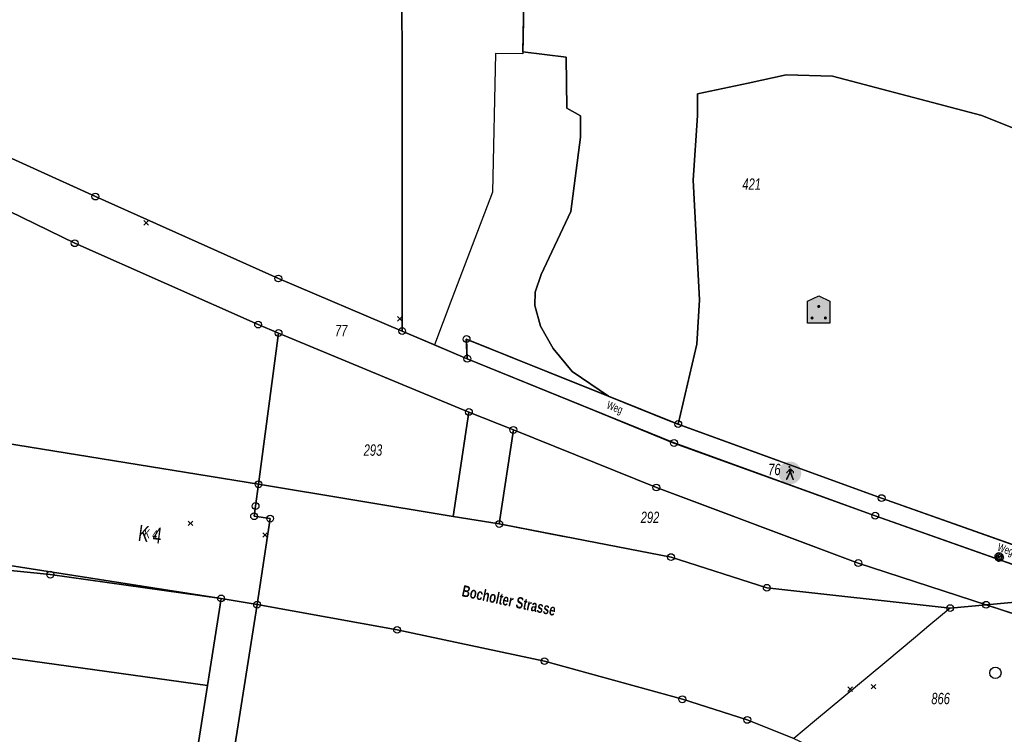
# Model space of a CAD drawing. Header units: metres. Extents: x 339653 to 341672, y 5744753 to 5747397.
# Tile 10 of 256: x 340238 to 340454, y 5745402 to 5745559. Entities that reach past the tile are written whole.
import ezdxf

# ---------------------------------------------------------------- set-up
doc = ezdxf.new("R2010")
doc.units = ezdxf.units.M
doc.header["$LTSCALE"] = 0.03
doc.header["$PDMODE"] = 3
doc.header["$PDSIZE"] = 0.5
for name, color, linetype, lineweight in [('B-Baum', 83, 'Continuous', 25), ('Flurstücke_Grenzpunkte', 7, 'Continuous', 25), ('Historie', 7, 'Continuous', 25), ('Lagebezeichnungen', 7, 'Continuous', 25), ('Netzpunkte', 7, 'Continuous', 25), ('Siedlung', 7, 'Continuous', 25), ('Vegetation', 7, 'Continuous', 25), ('Verkehr', 7, 'Continuous', 25)]:
    doc.layers.add(name, color=color, linetype=linetype, lineweight=lineweight)
doc.layers.add('BAEUME__AKTUELLER_DATENSTAND_', color=7, linetype='Continuous')
doc.layers.add('UMRINGE_FLURSTUECKSABGRENZUNGEN', color=7, linetype='Continuous')
doc.styles.add('Flurstücksnummer - K 10 700', font='ariali.ttf', dxfattribs={"width": 0.7})
doc.styles.add('Legende und Ausgabekopf - N 8', font='arial.ttf', dxfattribs={"width": 0.7})
doc.styles.add('Name - Bauwerken u. Einrichtungen - F 10', font='arialbd.ttf', dxfattribs={"width": 0.7})
doc.styles.add('Plätze_ Anlagen_ Bahnhof - N 14', font='arial.ttf', dxfattribs={"width": 0.7})
doc.styles.add('Sonstiger Text_ Bezeichnung - N 7 380', font='arial.ttf', dxfattribs={"width": 0.7})

# ---------------------------------------------------------------- blocks, each defined once
blk = doc.blocks.new('Grenzpunkt mit Abmarkung (Marke)')
at = {"lineweight": -2}
blk.add_circle((0, 0), 0.499, dxfattribs=at)
blk = doc.blocks.new('S1600.8202')
at = {"lineweight": -2}
blk.add_circle((-0.000001, 0.000001), 0.5, dxfattribs=at)
blk = doc.blocks.new('Kleingarten')
for points in [[(-0.39185, 0.297806), (0, 0.485894), (0.39185, 0.297806), (0.39185, -0.485894), (-0.39185, -0.485894)], [(0.047509, 0.082132, -0.577355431), (-0.047509, 0.082132, -0.57735156), (0, 0.16442, -0.57735156)], [(-0.1876, -0.325078, -0.577355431), (-0.282619, -0.325078, -0.57735156), (-0.23511, -0.24279, -0.57735156)], [(0.282619, -0.325078, -0.577355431), (0.1876, -0.325078, -0.57735156), (0.23511, -0.24279, -0.57735156)]]:
    blk.add_hatch(color=256).paths.add_polyline_path(points, flags=0)
for p, q in [((-0.39185, 0.297806), (0, 0.485894)), ((0, 0.485894), (0.39185, 0.297806)), ((-0.39185, -0.485894), (-0.39185, 0.297806)), ((0.39185, 0.297806), (0.39185, -0.485894)), ((0.39185, -0.485894), (-0.39185, -0.485894))]:
    blk.add_line(p, q)
blk = doc.blocks.new('Fußweg')
for points in [[(0, 0.5, -1), (0, -0.5, -1)], [(-0.026, 0.178), (-0.008, 0.19), (0.01, 0.2), (0.022, 0.204), (0.028, 0.204), (0.038, 0.2), (0.046, 0.19), (0.168, 0.07), (0.174, 0.064), (0.178, 0.056), (0.178, -0.004), (0.176, -0.01), (0.174, -0.014), (0.172, -0.016), (0.168, -0.018), (0.16, -0.022), (0.152, -0.024), (0.142, -0.022), (0.134, -0.018), (0.13, -0.016), (0.128, -0.014), (0.126, -0.01), (0.126, -0.004), (0.126, 0.038), (0.082, 0.082), (0.064, 0.03), (0.078, -0.008), (0.092, -0.044), (0.104, -0.08), (0.118, -0.116), (0.13, -0.152), (0.142, -0.188), (0.158, -0.224), (0.172, -0.262), (0.174, -0.27), (0.174, -0.278), (0.174, -0.286), (0.172, -0.292), (0.168, -0.298), (0.164, -0.302), (0.16, -0.306), (0.154, -0.31), (0.148, -0.312), (0.14, -0.312), (0.132, -0.312), (0.126, -0.308), (0.122, -0.306), (0.116, -0.3), (0.112, -0.294), (0.106, -0.286), (0.01, -0.034), (-0.02, -0.1), (-0.05, -0.162), (-0.08, -0.226), (-0.112, -0.29), (-0.116, -0.296), (-0.122, -0.302), (-0.128, -0.308), (-0.134, -0.31), (-0.142, -0.31), (-0.148, -0.31), (-0.154, -0.308), (-0.158, -0.306), (-0.164, -0.302), (-0.17, -0.298), (-0.174, -0.292), (-0.176, -0.286), (-0.178, -0.28), (-0.178, -0.274), (-0.176, -0.264), (-0.034, 0.024), (-0.048, 0.07), (-0.124, -0.016), (-0.134, -0.022), (-0.144, -0.022), (-0.154, -0.02), (-0.16, -0.014), (-0.166, -0.006), (-0.168, 0.004), (-0.168, 0.014), (-0.16, 0.024)], [(-0.021, 0.312, -1), (-0.021, 0.218, -1)]]:
    blk.add_hatch(color=256).paths.add_polyline_path(points, flags=0)
blk = doc.blocks.new('2C00108')
at = {"layer": 'B-Baum'}
for p, q in [((0.26, 2.23), (0.23, 2.21)), ((0.68, 2.97), (0.57, 3.04)), ((0.63, 1.13), (0.61, 1.16)), ((1.19, 3.5), (1.11, 3.45)), ((1.15, 0.36), (1.15, 0.41)), ((1.73, 0.2), (1.76, 0.24)), ((2.22, 3.67), (2.16, 3.61)), ((2.18, 0.23), (2.23, 0.25)), ((3.28, 0.82), (3.33, 0.88)), ((3.68, 2.32), (3.63, 2.28))]:
    blk.add_line(p, q, dxfattribs=at)
for points in [[(0.24, 1.85), (0.11, 1.98), (0, 2.03), (0.05, 2.05), (0.14, 2.05), (0.23, 2.21), (0.35, 2.23), (0.4, 2.18), (0.39, 2.14), (0.5, 2.09), (0.61, 2.08), (0.59, 1.95), (0.62, 1.85), (0.67, 1.76)], [(0.24, 1.85), (0.16, 1.8), (0.23, 1.73), (0.09, 1.52), (0.24, 1.51), (0.23, 1.53), (0.37, 1.53), (0.31, 1.44), (0.37, 1.44), (0.29, 1.36), (0.29, 1.23), (0.33, 1.01), (0.47, 1.02), (0.48, 1.1), (0.42, 1.11), (0.51, 1.21), (0.57, 1.15), (0.61, 1.16), (0.55, 1.3), (0.68, 1.3), (0.69, 1.38), (0.79, 1.35), (0.86, 1.46), (0.98, 1.45)], [(0.26, 2.23), (0.19, 2.3), (0.26, 2.35), (0.14, 2.58), (0.29, 2.58), (0.28, 2.56), (0.42, 2.54), (0.36, 2.63), (0.43, 2.63), (0.35, 2.71), (0.36, 2.85), (0.43, 3.06), (0.57, 3.04), (0.57, 2.96), (0.5, 2.95), (0.59, 2.85), (0.65, 2.9), (0.69, 2.88), (0.62, 2.76), (0.75, 2.75), (0.75, 2.66), (0.85, 2.68), (0.92, 2.56), (1.03, 2.56)], [(0.63, 1.13), (0.56, 1.03), (0.54, 1), (0.59, 0.92), (0.41, 0.8), (0.47, 0.77), (0.66, 0.74), (0.57, 0.67), (0.67, 0.66), (0.72, 0.71), (0.74, 0.56), (0.86, 0.59), (0.83, 0.53), (0.86, 0.45), (0.95, 0.49), (1.05, 0.61), (1.04, 0.49), (0.96, 0.38), (0.97, 0.3), (1.15, 0.41), (1.25, 0.44), (1.34, 0.48), (1.38, 0.66), (1.39, 0.73), (1.33, 0.89)], [(0.68, 2.97), (0.64, 3.07), (0.7, 3.07), (0.7, 3.16), (0.82, 3.16), (0.73, 3.29), (0.73, 3.35), (0.81, 3.33), (0.85, 3.28), (0.85, 3.43), (0.93, 3.45), (0.93, 3.39), (0.98, 3.35), (1.02, 3.51), (0.96, 3.57), (1.08, 3.65), (1.1, 3.53), (1.11, 3.45), (1.08, 3.35), (1.21, 3.32), (1.21, 3.42), (1.32, 3.42), (1.31, 3.31)], [(1.02, 2.32), (0.89, 2.31), (0.89, 2.28), (0.9, 2.21), (0.78, 2.16), (0.8, 2.11), (0.86, 2.05), (0.79, 1.93), (0.86, 1.88), (0.88, 1.89), (0.84, 1.8), (0.77, 1.78), (0.77, 1.68), (0.87, 1.69), (0.86, 1.62), (0.99, 1.59), (1.02, 1.59), (1.1, 1.63), (1.1, 1.68)], [(1.15, 0.36), (1.15, 0.33), (1.21, 0.21), (1.31, 0.28), (1.36, 0.2), (1.52, 0.24), (1.55, 0.15), (1.62, 0.18), (1.7, 0.14), (1.73, 0.2)], [(1.4, 3.7), (1.35, 3.62), (1.23, 3.68), (1.19, 3.5)], [(1.45, 1.12), (1.41, 1.29), (1.26, 1.2), (1.22, 1.22), (1.26, 1.32), (1.21, 1.39), (1.25, 1.44), (1.32, 1.49)], [(1.51, 2.47), (1.51, 2.42), (1.4, 2.48), (1.45, 2.5), (1.4, 2.52), (1.29, 2.62), (1.36, 2.67), (1.36, 2.78), (1.65, 2.69), (1.65, 2.87), (1.69, 2.89), (1.75, 2.81), (1.84, 2.81), (1.87, 2.75), (1.87, 2.67)], [(1.4, 3.7), (1.46, 3.67), (1.48, 3.77), (1.72, 3.87), (1.66, 3.77), (1.66, 3.72), (1.82, 3.77), (1.93, 3.74), (1.92, 3.64), (2.11, 3.71), (2.2, 3.72), (2.16, 3.61), (2.28, 3.57), (2.24, 3.45), (2.01, 3.45), (1.95, 3.34), (2.06, 3.26), (2.21, 3.25), (1.97, 3.06), (1.77, 3.06), (1.76, 3.07), (1.74, 3.18)], [(2.01, 1.14), (1.87, 1.13), (1.8, 1.06), (1.94, 1.05), (1.88, 0.93), (1.76, 0.92), (1.75, 0.86), (1.84, 0.68), (1.69, 0.68), (1.82, 0.6), (1.76, 0.48), (1.71, 0.48), (1.62, 0.37), (1.66, 0.28), (1.76, 0.24), (1.81, 0.08), (1.91, 0.14), (1.97, 0.13), (2.06, 0), (2.11, 0.13), (2.11, 0.22), (2.18, 0.23), (2.17, 0.43), (2.08, 0.44), (2.03, 0.59), (1.99, 0.62)], [(2.22, 3.67), (2.3, 3.82), (2.44, 3.77), (2.45, 3.67), (2.63, 3.69), (2.64, 3.61), (2.77, 3.59), (2.8, 3.52), (2.8, 3.48), (2.95, 3.5), (2.89, 3.42), (3.05, 3.41), (2.99, 3.35), (3.1, 3.27)], [(2.23, 0.25), (2.38, 0.11), (2.35, 0.35), (2.51, 0.27), (2.55, 0.35), (2.54, 0.39), (2.57, 0.43), (2.65, 0.36), (2.66, 0.27), (2.78, 0.31), (2.8, 0.44), (2.92, 0.48), (3.01, 0.47), (3.07, 0.62), (3.1, 0.6), (3.2, 0.56), (3.24, 0.61), (3.2, 0.71), (3.28, 0.82)], [(2.31, 2.97), (2.42, 3.04), (2.43, 3.01), (2.47, 2.95), (2.6, 2.98), (2.61, 2.92), (2.6, 2.84), (2.72, 2.79), (2.7, 2.71), (2.67, 2.7), (2.76, 2.66), (2.83, 2.68), (2.88, 2.6), (2.8, 2.54), (2.85, 2.5), (2.76, 2.39), (2.74, 2.38), (2.65, 2.36), (2.63, 2.4)], [(2.37, 1.24), (2.38, 1.21), (2.38, 1.19), (2.46, 1.16), (2.46, 1.11), (2.42, 1.07), (2.52, 1.06), (2.52, 1), (2.75, 1.15), (2.8, 1.05), (2.94, 1.08), (2.86, 1.16), (2.95, 1.19), (3.04, 1.18), (3.05, 1.27), (3.02, 1.28), (3.04, 1.39), (2.85, 1.41), (2.96, 1.46), (2.95, 1.53), (2.9, 1.51), (2.85, 1.54), (2.85, 1.58)], [(2.78, 1.92), (2.78, 2.06), (2.85, 2.12), (2.87, 1.99), (2.99, 2.05), (2.99, 2.17), (3.05, 2.19), (3.23, 2.09), (3.23, 2.25), (3.32, 2.12), (3.43, 2.17), (3.43, 2.23), (3.54, 2.32), (3.63, 2.28), (3.67, 2.19), (3.83, 2.14), (3.77, 2.04), (3.79, 1.97), (3.92, 1.89), (3.79, 1.83), (3.7, 1.84), (3.69, 1.76), (3.48, 1.77), (3.47, 1.86), (3.33, 1.91), (3.29, 1.95)], [(2.95, 3.21), (2.94, 3.04), (3.03, 2.96), (3.19, 2.96), (3.24, 2.87), (3.27, 2.71), (3.32, 2.64), (3.07, 2.55), (3.17, 2.48), (3.09, 2.45), (3.2, 2.38), (3.29, 2.44), (3.36, 2.41)], [(3.48, 1.77), (3.61, 1.69), (3.64, 1.68), (3.62, 1.58), (3.84, 1.54), (3.8, 1.49), (3.64, 1.39), (3.75, 1.36), (3.66, 1.31), (3.6, 1.34), (3.64, 1.19), (3.52, 1.17), (3.58, 1.13), (3.58, 1.04), (3.47, 1.04), (3.34, 1.11), (3.39, 1.01), (3.51, 0.94), (3.54, 0.86), (3.33, 0.88), (3.23, 0.87), (3.12, 0.87), (3.04, 0.99)], [(3.1, 3.27), (3.3, 3.3), (3.14, 3.11), (3.32, 3.09), (3.32, 3.01), (3.29, 2.97), (3.3, 2.93), (3.39, 2.95), (3.45, 3.02), (3.53, 2.92), (3.48, 2.8), (3.56, 2.7), (3.65, 2.66), (3.61, 2.5), (3.65, 2.5), (3.76, 2.49), (3.76, 2.42), (3.68, 2.36), (3.68, 2.32)]]:
    blk.add_lwpolyline(points, dxfattribs=at)
blk.add_circle((1.96, 1.94), 0.3, dxfattribs=at)
blk = doc.blocks.new('CIRCLE')
at = {"layer": 'B-Baum'}
blk.add_blockref('2C00108', (-1.98, -1.95), dxfattribs=at)

msp = doc.modelspace()

# ---------------------------------------------------------------- linework, layer by layer
at = {"layer": 'Flurstücke_Grenzpunkte', "color": 83}
for points in [[(340213.766, 5745538.83), (340174.408, 5745558.294), (340179.814, 5745569.223), (340177.786, 5745570.331), (340190.245, 5745587.422), (340234.983, 5745638.716), (340237.076, 5745640.916), (340321.668, 5745599.71), (340321.723, 5745513.952), (340321.738, 5745490.835), (340294.565, 5745502.373), (340254.415, 5745520.352)], [(340209.313, 5745529.88), (340170.047, 5745549.697), (340174.408, 5745558.294), (340213.766, 5745538.83), (340254.415, 5745520.352), (340294.565, 5745502.373), (340321.738, 5745490.835), (340336.031, 5745484.767), (340381.412, 5745466.288), (340425.554, 5745450.315), (340474.464, 5745433.064), (340501.832, 5745425.024), (340482.403, 5745420.165), (340449.878, 5745430.781), (340421.852, 5745439.931), (340377.535, 5745456.513), (340346.151, 5745469.138), (340336.381, 5745473.067), (340294.619, 5745490.398), (340290.122, 5745492.264), (340249.88, 5745510.106)], [(340155.079, 5745484.198), (340153.297, 5745491.413), (340152.026, 5745496.114), (340156.135, 5745512.448), (340155.239, 5745519.432), (340164.814, 5745539.369), (340170.047, 5745549.697), (340209.313, 5745529.88), (340249.88, 5745510.106), (340290.122, 5745492.264), (340294.619, 5745490.398), (340290.214, 5745457.215), (340229.181, 5745467.142), (340166.767, 5745477.834), (340160.293, 5745479.175), (340156.787, 5745481.143)], [(340332.935, 5745450.175), (340290.214, 5745457.215), (340294.619, 5745490.398), (340336.381, 5745473.067), (340346.151, 5745469.138), (340343.048, 5745448.508)], [(340381.412, 5745466.288), (340336.031, 5745484.767), (340335.868, 5745489.085), (340346.413, 5745484.852), (340367.047, 5745476.568), (340382.319, 5745470.437), (340426.966, 5745454.189), (340481.559, 5745434.86), (340474.464, 5745433.064), (340425.554, 5745450.315)], [(340146.23, 5745447.395), (340162.642, 5745448.817), (340166.767, 5745477.834), (340229.181, 5745467.142), (340290.214, 5745457.215), (340289.566, 5745452.447), (340289.255, 5745450.208), (340292.767, 5745449.679), (340289.912, 5745430.806), (340282.006, 5745432.164), (340244.515, 5745437.394)], [(340380.742, 5745441.242), (340343.048, 5745448.508), (340346.151, 5745469.138), (340377.535, 5745456.513), (340421.852, 5745439.931), (340449.878, 5745430.781), (340442.007, 5745430.051), (340401.767, 5745434.503)], [(340320.951, 5745366.855), (340280.877, 5745373.403), (340289.912, 5745430.806), (340320.635, 5745425.285), (340352.998, 5745418.403), (340383.243, 5745410.034), (340397.483, 5745405.523), (340407.71, 5745401.405), (340423.17, 5745394.182), (340417.873, 5745361.603), (340415.392, 5745346.335), (340411.151, 5745345.471), (340406.06, 5745345.666), (340390.145, 5745349.22), (340378.859, 5745353.719), (340365.431, 5745357.992), (340350.58, 5745362), (340339.687, 5745363.785)]]:
    msp.add_lwpolyline(points, close=True, dxfattribs=at)
for points in [[(340481.559, 5745434.86), (340426.966, 5745454.189), (340382.319, 5745470.437), (340367.047, 5745476.568), (340346.413, 5745484.852), (340335.868, 5745489.085), (340336.031, 5745484.767), (340321.738, 5745490.835), (340321.723, 5745513.952), (340321.668, 5745599.71), (340348.911, 5745586.338), (340356.185, 5745582.768), (340381.933, 5745576.424), (340426.383, 5745565.473), (340489.099, 5745571.009)], [(340229.181, 5745467.142), (340290.214, 5745457.215)], [(340407.71, 5745401.405), (340397.483, 5745405.523), (340383.243, 5745410.034), (340352.998, 5745418.403), (340320.635, 5745425.285), (340289.912, 5745430.806), (340292.767, 5745449.679), (340289.255, 5745450.208), (340289.566, 5745452.447), (340290.214, 5745457.215), (340332.935, 5745450.175), (340343.048, 5745448.508), (340380.742, 5745441.242), (340401.767, 5745434.503), (340442.007, 5745430.051), (340449.878, 5745430.781), (340482.403, 5745420.165)], [(340289.566, 5745452.447), (340290.214, 5745457.215)], [(340290.214, 5745457.215), (340332.935, 5745450.175)], [(340289.255, 5745450.208), (340289.566, 5745452.447)], [(340289.255, 5745450.208), (340292.767, 5745449.679)], [(340289.912, 5745430.806), (340292.767, 5745449.679)], [(340332.935, 5745450.175), (340343.048, 5745448.508)], [(340343.048, 5745448.508), (340380.742, 5745441.242)], [(339977.474, 5745387.973), (339983.02, 5745423.293), (340013.337, 5745418.52), (340018.67, 5745417.68), (340031.458, 5745415.672), (340053.803, 5745412.158), (340110.066, 5745403.309), (340129.513, 5745412.812), (340133.836, 5745439.963), (340134.994, 5745447.239), (340138.044, 5745446.693), (340146.23, 5745447.395), (340244.515, 5745437.394), (340282.006, 5745432.164), (340278.99, 5745413.04), (340270.599, 5745359.836)], [(340380.742, 5745441.242), (340401.767, 5745434.503)], [(340401.767, 5745434.503), (340442.007, 5745430.051)], [(340270.599, 5745359.836), (340278.99, 5745413.04), (340282.006, 5745432.164), (340289.912, 5745430.806), (340280.877, 5745373.403)], [(340280.877, 5745373.403), (340289.912, 5745430.806)], [(340442.007, 5745430.051), (340449.878, 5745430.781)], [(340449.878, 5745430.781), (340482.403, 5745420.165)]]:
    msp.add_lwpolyline(points, dxfattribs=at)
at = {"layer": 'Historie', "color": 83}
for points in [[(340321.738, 5745490.835), (340321.723, 5745513.952), (340321.668, 5745599.71), (340348.911, 5745586.338), (340356.185, 5745582.768), (340381.933, 5745576.424), (340426.383, 5745565.473), (340489.099, 5745571.009), (340489.369, 5745521.875), (340489.406, 5745514.783), (340489.419, 5745512.313), (340491.62, 5745511.315), (340492.023, 5745465.987), (340473.242, 5745465.755), (340473.404, 5745455.342), (340492.117, 5745455.501), (340492.276, 5745437.572), (340481.559, 5745434.86), (340426.966, 5745454.189), (340382.319, 5745470.437), (340367.047, 5745476.568), (340346.413, 5745484.852), (340335.868, 5745489.085), (340336.031, 5745484.767)], [(340207.188, 5745442.527), (340162.642, 5745448.817), (340166.767, 5745477.834), (340229.181, 5745467.142), (340290.214, 5745457.215), (340289.566, 5745452.447), (340289.255, 5745450.208), (340292.767, 5745449.679), (340289.912, 5745430.806), (340282.006, 5745432.164), (340220.586, 5745441.731)], [(340146.23, 5745447.395), (340162.642, 5745448.817), (340207.188, 5745442.527), (340220.586, 5745441.731), (340282.006, 5745432.164), (340244.515, 5745437.394)]]:
    msp.add_lwpolyline(points, close=True, dxfattribs=at)
at = {"layer": 'Netzpunkte', "color": 83}
for p in [(340265.557, 5745514.578), (340321.233, 5745493.542), (340275.287, 5745448.658), (340291.635, 5745446.087), (340420.08, 5745412.245), (340425.162, 5745412.821)]:
    msp.add_point(p, dxfattribs=at)
at = {"layer": 'Siedlung', "color": 83}
for points in [[(340348.911, 5745586.338), (340348.212, 5745552.111), (340357.713, 5745550.945), (340357.879, 5745539.736), (340360.854, 5745538.063), (340360.854, 5745533.378), (340358.779, 5745517.042), (340352.258, 5745503.265), (340350.898, 5745499.362), (340350.876, 5745496.47), (340352.074, 5745491.926), (340354.866, 5745487.019), (340359.081, 5745481.988), (340367.047, 5745476.568), (340346.413, 5745484.852), (340335.868, 5745489.085), (340336.031, 5745484.767), (340321.738, 5745490.835), (340294.565, 5745502.373), (340254.415, 5745520.352), (340213.766, 5745538.83)], [(340489.369, 5745521.875), (340448.98, 5745538.135), (340416.203, 5745546.774), (340406.04, 5745547.029), (340397.655, 5745545.249), (340386.568, 5745542.907), (340386.541, 5745538.144), (340385.598, 5745523.943), (340387.021, 5745497.722), (340386.433, 5745487.982), (340382.319, 5745470.437), (340367.047, 5745476.568), (340359.081, 5745481.988), (340354.866, 5745487.019), (340352.074, 5745491.926), (340350.876, 5745496.47), (340350.898, 5745499.362), (340352.258, 5745503.265), (340358.779, 5745517.042), (340360.854, 5745533.378), (340360.854, 5745538.063), (340357.879, 5745539.736), (340357.713, 5745550.945), (340348.212, 5745552.111), (340348.911, 5745586.338)], [(339999.341, 5745296.592), (340018.67, 5745417.68), (340031.458, 5745415.672), (340053.803, 5745412.158), (340110.066, 5745403.309), (340129.513, 5745412.812), (340133.836, 5745439.963), (340136.141, 5745436.65), (340138.951, 5745433.739), (340145.275, 5745431.933), (340155.314, 5745430.226), (340278.99, 5745413.04), (340270.599, 5745359.836)], [(340280.877, 5745373.403), (340289.912, 5745430.806), (340320.635, 5745425.285), (340352.998, 5745418.403), (340383.243, 5745410.034), (340397.483, 5745405.523), (340407.71, 5745401.405)]]:
    msp.add_lwpolyline(points, dxfattribs=at)
msp.add_lwpolyline([(340382.319, 5745470.437), (340386.433, 5745487.982), (340387.021, 5745497.722), (340385.598, 5745523.943), (340386.541, 5745538.144), (340386.568, 5745542.907), (340397.655, 5745545.249), (340406.04, 5745547.029), (340416.203, 5745546.774), (340448.98, 5745538.135), (340489.369, 5745521.875), (340489.406, 5745514.783), (340489.419, 5745512.313), (340491.62, 5745511.315), (340492.023, 5745465.987), (340473.242, 5745465.755), (340462.561, 5745465.765), (340462.704, 5745449.109), (340492.171, 5745449.461), (340492.276, 5745437.572), (340481.559, 5745434.86), (340426.966, 5745454.189)], close=True, dxfattribs=at)
at = {"layer": 'UMRINGE_FLURSTUECKSABGRENZUNGEN', "color": 83}
for points in [[(340381.469, 5745575.801, 0), (340355.603, 5745582.087, 0), (340348.873, 5745585.417, 0), (340348.206, 5745551.702, 0), (340342.199, 5745551.717, 0), (340341.564, 5745521.298, 0), (340332.642, 5745497.884, 0), (340328.807, 5745487.822, 0), (340335.981, 5745484.769, 0), (340335.812, 5745489.063, 0), (340353.672, 5745481.877, 0), (340366.966, 5745476.528, 0), (340382.237, 5745470.384, 0), (340426.928, 5745454.171, 0), (340460.982, 5745442.116, 0)], [(340381.469, 5745575.801, 0), (340355.603, 5745582.087, 0), (340348.873, 5745585.417, 0), (340348.228, 5745552.838, 0), (340348.206, 5745551.702, 0), (340342.199, 5745551.717, 0), (340341.564, 5745521.298, 0), (340332.642, 5745497.884, 0), (340328.807, 5745487.822, 0), (340335.981, 5745484.769, 0), (340335.812, 5745489.063, 0), (340353.672, 5745481.877, 0), (340366.966, 5745476.528, 0), (340379.989, 5745471.288, 0), (340382.237, 5745470.384, 0), (340426.928, 5745454.171, 0), (340460.982, 5745442.116, 0)], [(340328.807, 5745487.822, 0), (340321.705, 5745490.844, 0), (340294.566, 5745502.393, 0), (340254.415, 5745520.352, 0), (340213.766, 5745538.83, 0), (340174.408, 5745558.294, 0), (340170.047, 5745549.697, 0), (340209.313, 5745529.88, 0), (340249.88, 5745510.106, 0), (340290.122, 5745492.264, 0), (340294.619, 5745490.398, 0), (340336.381, 5745473.067, 0), (340346.151, 5745469.138, 0), (340377.535, 5745456.513, 0), (340385.36, 5745453.585, 0), (340421.852, 5745439.931, 0), (340449.878, 5745430.781, 0), (340455.789, 5745428.852, 0)], [(340456.793, 5745439.261, 0), (340425.52, 5745450.307, 0), (340381.339, 5745466.253, 0), (340362.639, 5745473.887, 0), (340335.981, 5745484.769, 0), (340328.807, 5745487.822, 0)], [(340382.237, 5745470.384, 0), (340379.989, 5745471.288, 0), (340366.966, 5745476.528, 0), (340353.672, 5745481.877, 0), (340335.812, 5745489.063, 0), (340335.981, 5745484.769, 0), (340362.639, 5745473.887, 0), (340381.339, 5745466.253, 0), (340425.52, 5745450.307, 0), (340456.793, 5745439.261, 0), (340474.476, 5745433.016, 0), (340481.566, 5745434.83, 0), (340472.532, 5745438.028, 0), (340460.982, 5745442.116, 0), (340426.928, 5745454.171, 0), (340382.237, 5745470.384, 0)], [(340377.535, 5745456.513, 0), (340346.151, 5745469.138, 0), (340343.048, 5745448.508, 0), (340356.826, 5745445.852, 0), (340359.387, 5745445.358, 0), (340380.742, 5745441.242, 0), (340401.767, 5745434.503, 0), (340442.007, 5745430.051, 0), (340449.878, 5745430.781, 0), (340421.852, 5745439.931, 0), (340385.36, 5745453.585, 0), (340377.535, 5745456.513, 0)], [(340455.789, 5745428.852, 0), (340449.878, 5745430.781, 0), (340442.007, 5745430.051, 0), (340437.312, 5745426.131, 0), (340434.402, 5745423.7, 0), (340427.65, 5745418.062, 0), (340412.256, 5745405.207, 0), (340407.727, 5745401.426, 0), (340423.157, 5745394.215, 0), (340428.849, 5745391.542, 0), (340442.975, 5745393.038, 0), (340445.362, 5745391.934, 0), (340448.95, 5745390.144, 0), (340453.36, 5745387.749, 0), (340459.479, 5745384.315, 0)]]:
    msp.add_polyline3d(points, dxfattribs=at)
at = {"layer": 'Vegetation', "color": 83}
for points in [[(340170.047, 5745549.697), (340174.408, 5745558.294), (340213.766, 5745538.83), (340254.415, 5745520.352), (340294.565, 5745502.373), (340321.738, 5745490.835), (340336.031, 5745484.767), (340381.412, 5745466.288), (340425.554, 5745450.315), (340474.464, 5745433.064), (340449.878, 5745430.781), (340421.852, 5745439.931), (340377.535, 5745456.513), (340346.151, 5745469.138), (340336.381, 5745473.067), (340294.619, 5745490.398), (340290.122, 5745492.264), (340249.88, 5745510.106), (340209.313, 5745529.88)], [(340209.313, 5745529.88), (340249.88, 5745510.106), (340290.122, 5745492.264), (340294.619, 5745490.398), (340336.381, 5745473.067), (340332.935, 5745450.175), (340290.214, 5745457.215), (340229.181, 5745467.142), (340166.767, 5745477.834), (340160.293, 5745479.175), (340156.787, 5745481.143), (340155.079, 5745484.198), (340153.297, 5745491.413), (340152.026, 5745496.114), (340156.135, 5745512.448), (340155.239, 5745519.432), (340164.814, 5745539.369), (340170.047, 5745549.697)], [(340336.381, 5745473.067), (340346.151, 5745469.138), (340343.048, 5745448.508), (340332.935, 5745450.175)], [(340377.535, 5745456.513), (340421.852, 5745439.931), (340449.878, 5745430.781), (340442.007, 5745430.051), (340401.767, 5745434.503), (340380.742, 5745441.242), (340343.048, 5745448.508), (340346.151, 5745469.138)], [(340146.23, 5745447.395), (340244.515, 5745437.394), (340282.006, 5745432.164), (340278.99, 5745413.04), (340155.314, 5745430.226), (340145.275, 5745431.933), (340138.951, 5745433.739), (340136.141, 5745436.65), (340133.836, 5745439.963), (340134.994, 5745447.239), (340138.044, 5745446.693)]]:
    msp.add_lwpolyline(points, close=True, dxfattribs=at)
at = {"layer": 'Verkehr', "color": 83}
for points in [[(340336.031, 5745484.767), (340335.868, 5745489.085), (340346.413, 5745484.852), (340367.047, 5745476.568), (340382.319, 5745470.437), (340426.966, 5745454.189), (340481.559, 5745434.86), (340474.464, 5745433.064), (340425.554, 5745450.315), (340381.412, 5745466.288)], [(340162.642, 5745448.817), (340166.767, 5745477.834), (340229.181, 5745467.142), (340290.214, 5745457.215), (340289.566, 5745452.447), (340289.255, 5745450.208), (340292.767, 5745449.679), (340289.912, 5745430.806), (340282.006, 5745432.164), (340244.515, 5745437.394), (340146.23, 5745447.395)]]:
    msp.add_lwpolyline(points, close=True, dxfattribs=at)
for points in [[(340407.71, 5745401.405), (340397.483, 5745405.523), (340383.243, 5745410.034), (340352.998, 5745418.403), (340320.635, 5745425.285), (340289.912, 5745430.806), (340292.767, 5745449.679), (340289.255, 5745450.208), (340289.566, 5745452.447), (340290.214, 5745457.215), (340332.935, 5745450.175), (340343.048, 5745448.508), (340380.742, 5745441.242), (340401.767, 5745434.503), (340442.007, 5745430.051), (340449.878, 5745430.781), (340482.403, 5745420.165)], [(340482.403, 5745420.165), (340449.878, 5745430.781), (340474.464, 5745433.064)], [(340270.599, 5745359.836), (340278.99, 5745413.04), (340282.006, 5745432.164), (340289.912, 5745430.806), (340280.877, 5745373.403)]]:
    msp.add_lwpolyline(points, dxfattribs=at)

# ---------------------------------------------------------------- block references
at = {"layer": 'BAEUME__AKTUELLER_DATENSTAND_', "color": 83, "xscale": 0.5027541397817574, "yscale": 0.5027541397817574, "zscale": 0.5027541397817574}
msp.add_blockref('CIRCLE', (340452.765, 5745441.268), dxfattribs=at)
at = {"layer": 'Flurstücke_Grenzpunkte', "color": 83, "xscale": 1.5, "yscale": 1.5, "zscale": 1.5}
for p in [(340254.415, 5745520.352), (340249.88, 5745510.106), (340294.565, 5745502.373), (340290.122, 5745492.264), (340321.738, 5745490.835), (340294.619, 5745490.398), (340335.868, 5745489.085), (340336.031, 5745484.767), (340336.381, 5745473.067), (340346.151, 5745469.138), (340382.319, 5745470.437), (340381.412, 5745466.288), (340290.214, 5745457.215), (340377.535, 5745456.513), (340426.966, 5745454.189), (340289.566, 5745452.447), (340289.255, 5745450.208), (340292.767, 5745449.679), (340425.554, 5745450.315), (340343.048, 5745448.508), (340380.742, 5745441.242), (340421.852, 5745439.931), (340244.515, 5745437.394), (340401.767, 5745434.503), (340282.006, 5745432.164), (340289.912, 5745430.806), (340442.007, 5745430.051), (340449.878, 5745430.781), (340320.635, 5745425.285), (340352.998, 5745418.403), (340383.243, 5745410.034), (340397.483, 5745405.523)]:
    msp.add_blockref('Grenzpunkt mit Abmarkung (Marke)', p, dxfattribs=at)
at = {"layer": 'Netzpunkte', "color": 83, "xscale": 2.5, "yscale": 2.5, "zscale": 2.5}
msp.add_blockref('S1600.8202', (340451.929, 5745415.846), dxfattribs=at)
at = {"layer": 'Siedlung', "color": 83, "xscale": 6.2, "yscale": 6.2, "zscale": 6.2}
msp.add_blockref('Kleingarten', (340413.158, 5745495.549), dxfattribs=at)
at = {"layer": 'Verkehr', "color": 83, "xscale": 5, "yscale": 5, "zscale": 5}
msp.add_blockref('Fußweg', (340406.839, 5745459.711), dxfattribs=at)

# ---------------------------------------------------------------- texts
at = {"layer": 'Flurstücke_Grenzpunkte', "color": 83, "char_height": 2.5, "line_spacing_factor": 0.69, "style": 'Flurstücksnummer - K 10 700'}
for s, insert, attachment_point in [('421', (340398.445, 5745523.084), 5), ('77', (340308.36, 5745489.687), 8), ('293', (340315.335, 5745463.443), 8), ('76', (340403.431, 5745459.174), 8), ('292', (340376.135, 5745448.68), 8), ('866', (340439.912, 5745408.921), 8)]:
    msp.add_mtext(s, dxfattribs=dict(at, insert=insert, attachment_point=attachment_point))
at = {"layer": 'Lagebezeichnungen', "color": 83, "line_spacing_factor": 0.69}
for s, insert, char_height, attachment_point, rotation, style in [('K 4', (340266.182, 5745444.507), 3.5, 8, 352.0585, 'Plätze_ Anlagen_ Bahnhof - N 14'), ('K 4', (340266.426, 5745445.319), 2, 8, 352.0585, 'Legende und Ausgabekopf - N 8'), ('Bocholter Strasse', (340345.175, 5745431.704), 2.5, 5, 347.99489, 'Name - Bauwerken u. Einrichtungen - F 10')]:
    msp.add_mtext(s, dxfattribs=dict(at, insert=insert, char_height=char_height, attachment_point=attachment_point, rotation=rotation, style=style))
at = {"layer": 'Verkehr', "color": 83, "char_height": 1.75, "attachment_point": 8, "line_spacing_factor": 0.69, "style": 'Sonstiger Text_ Bezeichnung - N 7 380'}
for insert, rotation in [((340367.905, 5745472.791), 338.445), ((340453.704, 5745441.612), 340.04701)]:
    msp.add_mtext('Weg', dxfattribs=dict(at, insert=insert, rotation=rotation))

doc.saveas('drawing.dxf')
